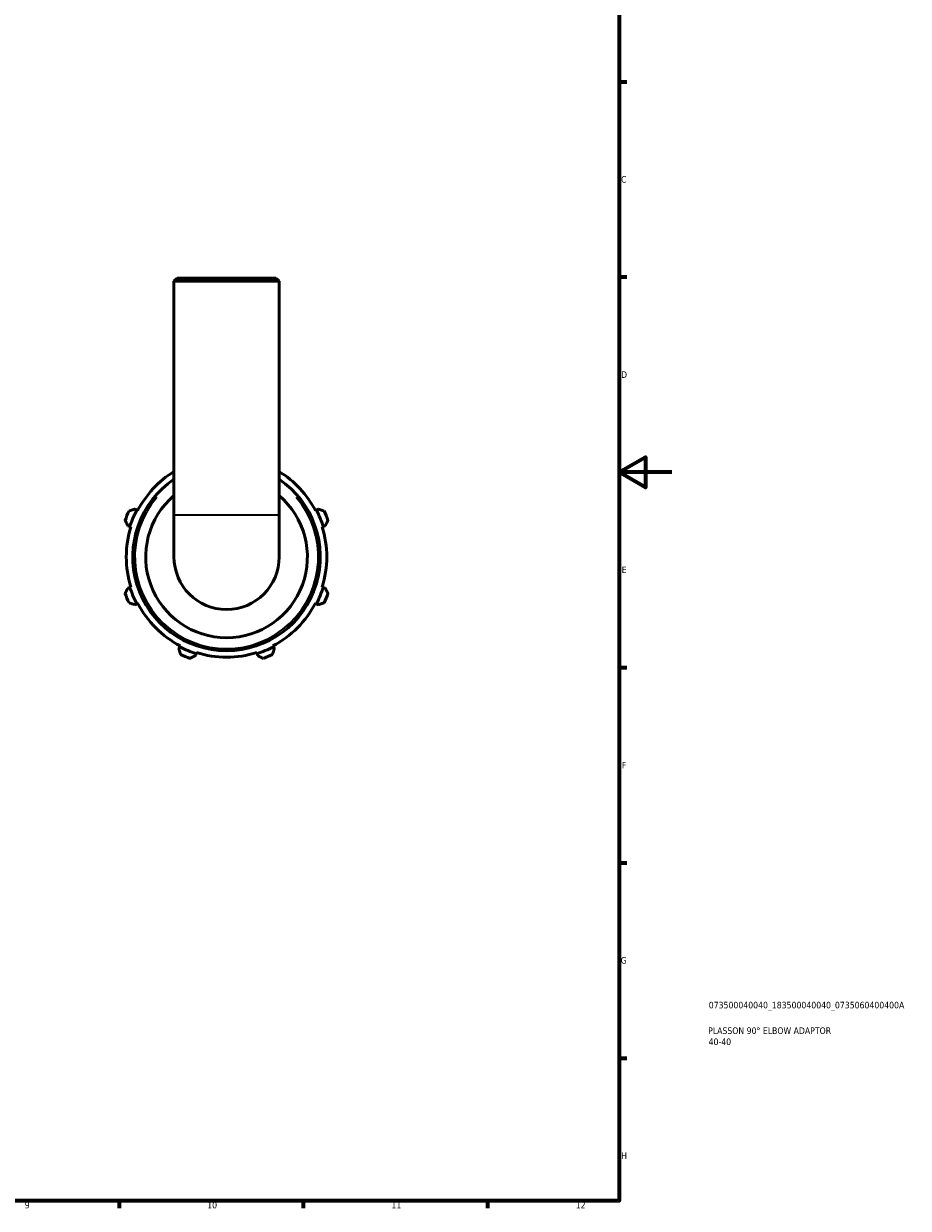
# Model space of a CAD drawing. Header units: millimetres. Extents: x 0 to 931, y 0 to 935.
# Tile 3 of 6: x 594 to 931, y 17 to 468. Entities that reach past the tile are written whole.
import ezdxf

# ---------------------------------------------------------------- set-up
doc = ezdxf.new("R2010")
doc.units = ezdxf.units.MM
for name, color, linetype, lineweight in [('Border (ISO)', 7, 'Continuous', 70), ('Title (ISO)', 7, 'Continuous', 50), ('Visible (ISO)', 7, 'Continuous', 50), ('Visible Narrow (ISO)', 7, 'Continuous', 35)]:
    doc.layers.add(name, color=color, linetype=linetype, lineweight=lineweight)
doc.styles.add('Note Text (ISO)', font='tahoma.ttf')

# ---------------------------------------------------------------- blocks, each defined once
blk = doc.blocks.new('Borders Default Border')
at = {"layer": 'Border (ISO)'}
for p, q in [((821, 445.5), (823.9, 445.5)), ((821, 371.25), (823.9, 371.25)), ((821, 222.75), (823.9, 222.75)), ((821, 148.5), (823.9, 148.5)), ((821, 74.25), (823.9, 74.25)), ((630.75, 20), (630.75, 17.1)), ((700.83, 20), (700.83, 17.1)), ((770.92, 20), (770.92, 17.1))]:
    blk.add_line(p, q, dxfattribs=at)
at = {"layer": 'Border (ISO)', "flags": 128}
for points in [[(20, 20), (20, 574), (821, 574), (821, 20), (20, 20)], [(841, 297), (821, 297), (831, 302.77), (831, 291.23), (821, 297)]]:
    blk.add_lwpolyline(points, dxfattribs=at)
at = {"layer": 'Border (ISO)', "color": 232, "true_color": 0xca0064, "char_height": 2.5, "attachment_point": 7, "style": 'Note Text (ISO)'}
for s, insert in [('C', (821.73, 407.08)), ('D', (821.73, 332.88)), ('E', (821.94, 258.63)), ('F', (822, 184.38)), ('G', (821.61, 110.08)), ('H', (821.74, 35.88)), ('9', (594.88, 17.05)), ('10', (664.29, 17.05)), ('11', (734.37, 17.1)), ('12', (804.46, 17.1))]:
    blk.add_mtext(s, dxfattribs=dict(at, insert=insert))
blk = doc.blocks.new('Title Blocks ISO')
at = {"layer": 'Title (ISO)', "color": 232, "true_color": 0xca0064, "style": 'Note Text (ISO)'}
for tag, p in [('PART_NUMBER_001', (34.08, 73.13)), ('DESCRIPTION_001', (33.84, 63.4)), ('DESCRIPTION_002', (34.02, 59.18))]:
    blk.add_attdef(tag, p, '', height=2.5, dxfattribs=at)

msp = doc.modelspace()

# ---------------------------------------------------------------- linework, layer by layer
at = {"layer": 'Visible (ISO)'}
for p, q in [((652.8429, 370.806), (651.6429, 369.606)), ((691.6429, 369.606), (651.6429, 369.606)), ((651.6429, 280.806), (651.6429, 369.606)), ((652.8429, 370.806), (690.4429, 370.806)), ((690.4429, 370.806), (691.6429, 369.606)), ((691.6429, 280.806), (691.6429, 369.606)), ((637.4575, 282.6018), (636.7302, 282.9804)), ((637.8212, 282.4124), (637.4575, 282.6018)), ((651.6429, 280.806), (651.6429, 264.806)), ((691.6429, 264.806), (691.6429, 280.806)), ((705.8283, 282.6018), (705.4646, 282.4124)), ((706.5556, 282.9804), (705.8283, 282.6018)), ((634.1046, 276.6418), (634.8866, 276.3952)), ((634.8866, 276.3952), (635.2777, 276.2719)), ((708.0081, 276.2719), (708.3992, 276.3952)), ((708.3992, 276.3952), (709.1812, 276.6418)), ((634.8866, 253.2168), (634.1046, 252.9702)), ((635.2777, 253.3401), (634.8866, 253.2168)), ((708.3992, 253.2168), (708.0081, 253.3401)), ((709.1812, 252.9702), (708.3992, 253.2168)), ((636.7302, 246.6315), (637.4575, 247.0102)), ((637.4575, 247.0102), (637.8212, 247.1995)), ((705.4646, 247.1995), (705.8283, 247.0102)), ((705.8283, 247.0102), (706.5556, 246.6315)), ((653.8471, 230.6206), (653.4685, 229.8932)), ((654.0364, 230.9843), (653.8471, 230.6206)), ((689.4387, 230.6206), (689.2494, 230.9843)), ((689.8173, 229.8932), (689.4387, 230.6206)), ((659.8071, 227.2677), (660.0537, 228.0497)), ((660.0537, 228.0497), (660.177, 228.4407)), ((683.1088, 228.4407), (683.2321, 228.0497)), ((683.2321, 228.0497), (683.4787, 227.2677))]:
    msp.add_line(p, q, dxfattribs=at)
for radius, start, end in [(35.67, 124.103893, 55.896107), (38.13, 121.636028, 152.5), (38.13, 27.5, 58.363972), (30.75, 130.572258, 49.427742), (41, 154.791984, 160.208016), (38.54, 152.5, 162.5), (38.54, 17.5, 27.5), (41, 19.791984, 25.208016), (38.13, 162.5, 197.5), (38.13, 342.5, 17.5), (20, 180, 0), (38.54, 197.5, 207.5), (38.54, 332.5, 342.5), (41, 199.791984, 205.208016), (41, 334.791984, 340.208016), (38.13, 207.5, 242.5), (38.13, 297.5, 332.5), (38.54, 242.5, 252.5), (38.54, 287.5, 297.5), (41, 244.791984, 250.208016), (38.13, 252.5, 287.5), (41, 289.791984, 295.208016)]:
    msp.add_arc((671.6429, 264.806), radius, start, end, dxfattribs=at)
for points, weights in [([(636.7302, 282.9804), (635.6611, 282.6315), (634.5474, 282.2681)], [1.00642677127, 1.01230769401, 1.01739177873]), ([(708.7384, 282.2681), (707.6247, 282.6315), (706.5556, 282.9804)], [1.01739177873, 1.01230769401, 1.00642677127]), ([(633.0648, 278.6888), (633.5953, 277.6444), (634.1046, 276.6418)], [1.01739177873, 1.01230769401, 1.00642677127]), ([(709.1812, 276.6418), (709.6905, 277.6444), (710.221, 278.6888)], [1.00642677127, 1.01230769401, 1.01739177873]), ([(634.1046, 252.9702), (633.5953, 251.9675), (633.0648, 250.9231)], [1.00642677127, 1.01230769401, 1.01739177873]), ([(710.221, 250.9231), (709.6905, 251.9675), (709.1812, 252.9702)], [1.01739177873, 1.01230769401, 1.00642677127]), ([(634.5474, 247.3438), (635.6611, 246.9804), (636.7302, 246.6315)], [1.01739177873, 1.01230769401, 1.00642677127]), ([(706.5556, 246.6315), (707.6247, 246.9804), (708.7384, 247.3438)], [1.00642677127, 1.01230769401, 1.01739177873]), ([(653.4685, 229.8932), (653.8173, 228.8241), (654.1808, 227.7105)], [1.00642677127, 1.01230769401, 1.01739177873]), ([(689.105, 227.7105), (689.4685, 228.8241), (689.8173, 229.8932)], [1.01739177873, 1.01230769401, 1.00642677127]), ([(657.76, 226.2279), (658.8045, 226.7584), (659.8071, 227.2677)], [1.01739177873, 1.01230769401, 1.00642677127]), ([(683.4787, 227.2677), (684.4813, 226.7584), (685.5258, 226.2279)], [1.00642677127, 1.01230769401, 1.01739177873])]:
    msp.add_rational_spline(points, weights, degree=2, dxfattribs=at)
at = {"layer": 'Visible Narrow (ISO)'}
msp.add_line((651.8891, 280.806), (691.3967, 280.806), dxfattribs=at)
msp.add_arc((671.6429, 264.806), 34.87, 139.498898, 40.501102, dxfattribs=at)

# ---------------------------------------------------------------- block references
msp.add_blockref('Borders Default Border', (0, 0))
msp.add_blockref('Title Blocks ISO', (821, 20)).add_auto_attribs({'PART_NUMBER_001': '073500040040_183500040040_0735060400400A', 'DESCRIPTION_001': 'PLASSON 90° ELBOW ADAPTOR', 'DESCRIPTION_002': '40-40'})

doc.saveas('drawing.dxf')
